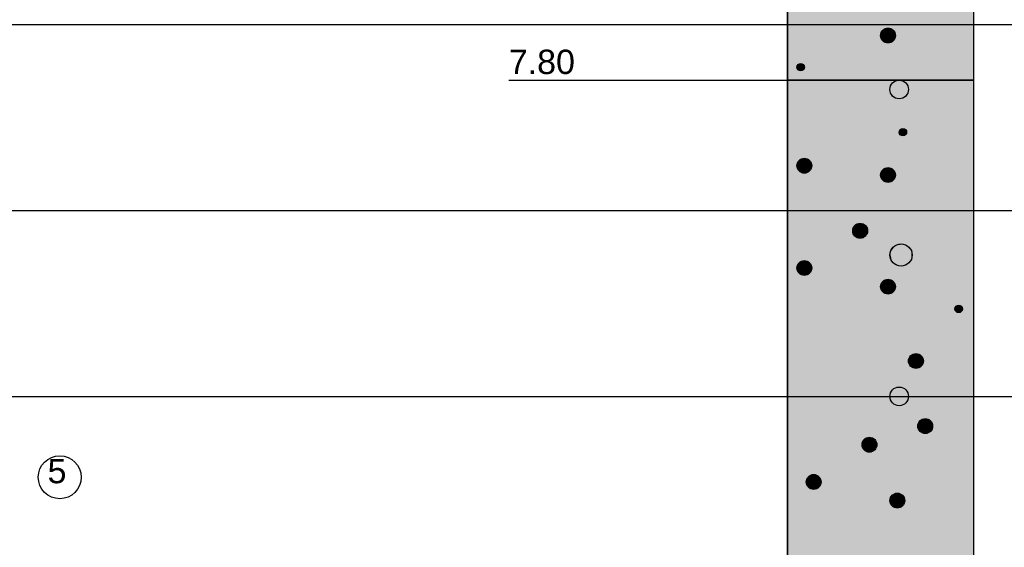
# Model space of a CAD drawing. Extents: x 20 to 841, y 890 to 1189.
# Tile 31 of 50: x 315 to 368, y 1055 to 1083. Entities that reach past the tile are written whole.
import ezdxf

# ---------------------------------------------------------------- set-up
doc = ezdxf.new("R2010")
doc.units = 0
doc.styles.add('Arial', font='Arial')

msp = doc.modelspace()

# ---------------------------------------------------------------- linework, layer by layer
at = {"layer": 'WBExSyTx', "color": 7, "linetype": 'CONTINUOUS'}
msp.add_circle((317.433, 1058.65), 1.154, dxfattribs=at)
at = {"layer": 'WBMassGr', "color": 7, "linetype": 'CONTINUOUS'}
for points in [[(46, 1083), (705, 1083)], [(46, 1073), (705, 1073)], [(46, 1063), (705, 1063)]]:
    msp.add_lwpolyline(points, dxfattribs=at)
at = {"layer": 'WBObjGr', "color": 7, "linetype": 'CONTINUOUS'}
for points in [[(356.587, 1158), (356.587, 958)], [(366.587, 1158), (366.587, 958)], [(341.587, 1080), (351.587, 1080), (354.587, 1080), (356.587, 1080)], [(366.587, 1080), (356.587, 1080)]]:
    msp.add_lwpolyline(points, dxfattribs=at)
at = {"layer": 'WBObjSy', "color": 7, "linetype": 'CONTINUOUS'}
for points in [[(356.587, 1080), (356.587, 1084), (366.587, 1084), (366.587, 1080), (356.587, 1080)], [(356.587, 1052), (356.587, 1080), (366.587, 1080), (366.587, 1052), (356.587, 1052)]]:
    msp.add_lwpolyline(points, dxfattribs=at)
for centre, radius in [((361.987, 1082.4), 0.4), ((357.287, 1080.7), 0.2), ((362.587, 1079.5), 0.5), ((362.787, 1077.2), 0.2), ((357.487, 1075.4), 0.4), ((361.987, 1074.9), 0.4), ((360.487, 1071.9), 0.4), ((362.688, 1070.6), 0.6), ((357.487, 1069.9), 0.4), ((361.987, 1068.9), 0.4), ((365.787, 1067.7), 0.2), ((363.487, 1064.9), 0.4), ((362.587, 1063), 0.5), ((363.987, 1061.4), 0.4), ((360.987, 1060.4), 0.4), ((357.987, 1058.4), 0.4), ((362.487, 1057.4), 0.4)]:
    msp.add_circle(centre, radius, dxfattribs=at)
at = {"layer": 'WBObjSy', "color": 30, "linetype": 'CONTINUOUS'}
for points in [[(356.587, 1080), (356.587, 1084), (366.587, 1080), (366.587, 1084)], [(356.587, 1052), (356.587, 1080), (366.587, 1052), (366.587, 1080)]]:
    msp.add_solid(points, dxfattribs=at)
at = {"layer": 'WBObjSy', "color": 7, "linetype": 'CONTINUOUS'}
for points in [[(361.787, 1082.75), (361.664, 1082.64), (361.596, 1082.48)], [(361.787, 1082.75), (361.596, 1082.48), (361.664, 1082.16)], [(361.664, 1082.64), (361.622, 1082.56), (361.596, 1082.48)], [(361.787, 1082.75), (361.72, 1082.7), (361.664, 1082.64)], [(361.787, 1082.75), (361.664, 1082.16), (362.255, 1082.1)], [(361.946, 1082.8), (361.864, 1082.78), (361.787, 1082.75)], [(362.111, 1082.78), (361.946, 1082.8), (361.787, 1082.75)], [(362.353, 1082.56), (362.111, 1082.78), (361.787, 1082.75)], [(362.255, 1082.1), (362.353, 1082.56), (361.787, 1082.75)], [(362.111, 1082.78), (362.029, 1082.8), (361.946, 1082.8)], [(362.255, 1082.7), (362.187, 1082.75), (362.111, 1082.78)], [(362.353, 1082.56), (362.255, 1082.7), (362.111, 1082.78)], [(362.353, 1082.56), (362.311, 1082.64), (362.255, 1082.7)], [(362.255, 1082.1), (362.353, 1082.24), (362.353, 1082.56)], [(362.387, 1082.4), (362.379, 1082.48), (362.353, 1082.56)], [(362.353, 1082.24), (362.387, 1082.4), (362.353, 1082.56)], [(361.596, 1082.48), (361.587, 1082.4), (361.596, 1082.32)], [(361.596, 1082.48), (361.596, 1082.32), (361.664, 1082.16)], [(361.596, 1082.32), (361.622, 1082.24), (361.664, 1082.16)], [(361.664, 1082.16), (361.72, 1082.1), (361.788, 1082.05)], [(361.664, 1082.16), (361.788, 1082.05), (361.946, 1082)], [(361.664, 1082.16), (361.946, 1082), (362.255, 1082.1)], [(361.788, 1082.05), (361.864, 1082.02), (361.946, 1082)], [(361.946, 1082), (362.111, 1082.02), (362.255, 1082.1)], [(362.111, 1082.02), (362.188, 1082.05), (362.255, 1082.1)], [(362.255, 1082.1), (362.311, 1082.16), (362.353, 1082.24)], [(361.946, 1082), (362.029, 1082), (362.111, 1082.02)], [(357.092, 1080.74), (357.087, 1080.7), (357.092, 1080.66)], [(357.187, 1080.87), (357.126, 1080.82), (357.092, 1080.74)], [(357.187, 1080.87), (357.092, 1080.74), (357.126, 1080.58)], [(357.126, 1080.82), (357.105, 1080.78), (357.092, 1080.74)], [(357.092, 1080.74), (357.092, 1080.66), (357.126, 1080.58)], [(357.092, 1080.66), (357.105, 1080.62), (357.126, 1080.58)], [(357.187, 1080.87), (357.154, 1080.85), (357.126, 1080.82)], [(357.187, 1080.87), (357.126, 1080.58), (357.421, 1080.55)], [(357.126, 1080.58), (357.154, 1080.55), (357.187, 1080.53)], [(357.126, 1080.58), (357.187, 1080.53), (357.267, 1080.5)], [(357.126, 1080.58), (357.267, 1080.5), (357.421, 1080.55)], [(357.267, 1080.9), (357.226, 1080.89), (357.187, 1080.87)], [(357.349, 1080.89), (357.267, 1080.9), (357.187, 1080.87)], [(357.47, 1080.78), (357.349, 1080.89), (357.187, 1080.87)], [(357.421, 1080.55), (357.47, 1080.78), (357.187, 1080.87)], [(357.187, 1080.53), (357.226, 1080.51), (357.267, 1080.5)], [(357.349, 1080.89), (357.308, 1080.9), (357.267, 1080.9)], [(357.267, 1080.5), (357.349, 1080.51), (357.421, 1080.55)], [(357.267, 1080.5), (357.308, 1080.5), (357.349, 1080.51)], [(357.421, 1080.85), (357.387, 1080.87), (357.349, 1080.89)], [(357.47, 1080.78), (357.421, 1080.85), (357.349, 1080.89)], [(357.349, 1080.51), (357.388, 1080.53), (357.421, 1080.55)], [(357.47, 1080.78), (357.449, 1080.82), (357.421, 1080.85)], [(357.421, 1080.55), (357.47, 1080.62), (357.47, 1080.78)], [(357.421, 1080.55), (357.449, 1080.58), (357.47, 1080.62)], [(357.487, 1080.7), (357.483, 1080.74), (357.47, 1080.78)], [(357.47, 1080.62), (357.487, 1080.7), (357.47, 1080.78)], [(362.687, 1077.37), (362.626, 1077.32), (362.592, 1077.24)], [(362.687, 1077.37), (362.592, 1077.24), (362.626, 1077.08)], [(362.626, 1077.32), (362.605, 1077.28), (362.592, 1077.24)], [(362.687, 1077.37), (362.654, 1077.35), (362.626, 1077.32)], [(362.687, 1077.37), (362.626, 1077.08), (362.921, 1077.05)], [(362.767, 1077.4), (362.726, 1077.39), (362.687, 1077.37)], [(362.849, 1077.39), (362.767, 1077.4), (362.687, 1077.37)], [(362.97, 1077.28), (362.849, 1077.39), (362.687, 1077.37)], [(362.921, 1077.05), (362.97, 1077.28), (362.687, 1077.37)], [(362.849, 1077.39), (362.808, 1077.4), (362.767, 1077.4)], [(362.921, 1077.35), (362.887, 1077.37), (362.849, 1077.39)], [(362.97, 1077.28), (362.921, 1077.35), (362.849, 1077.39)], [(362.97, 1077.28), (362.949, 1077.32), (362.921, 1077.35)], [(362.921, 1077.05), (362.97, 1077.12), (362.97, 1077.28)], [(362.987, 1077.2), (362.983, 1077.24), (362.97, 1077.28)], [(362.97, 1077.12), (362.987, 1077.2), (362.97, 1077.28)], [(362.592, 1077.24), (362.587, 1077.2), (362.592, 1077.16)], [(362.592, 1077.24), (362.592, 1077.16), (362.626, 1077.08)], [(362.592, 1077.16), (362.605, 1077.12), (362.626, 1077.08)], [(362.626, 1077.08), (362.654, 1077.05), (362.687, 1077.03)], [(362.626, 1077.08), (362.687, 1077.03), (362.767, 1077)], [(362.626, 1077.08), (362.767, 1077), (362.921, 1077.05)], [(362.687, 1077.03), (362.726, 1077.01), (362.767, 1077)], [(362.767, 1077), (362.849, 1077.01), (362.921, 1077.05)], [(362.767, 1077), (362.808, 1077), (362.849, 1077.01)], [(362.849, 1077.01), (362.888, 1077.03), (362.921, 1077.05)], [(362.921, 1077.05), (362.949, 1077.08), (362.97, 1077.12)], [(357.287, 1075.75), (357.164, 1075.64), (357.096, 1075.48)], [(357.287, 1075.75), (357.096, 1075.48), (357.164, 1075.16)], [(357.287, 1075.75), (357.22, 1075.7), (357.164, 1075.64)], [(357.287, 1075.75), (357.164, 1075.16), (357.755, 1075.1)], [(357.446, 1075.8), (357.364, 1075.78), (357.287, 1075.75)], [(357.611, 1075.78), (357.446, 1075.8), (357.287, 1075.75)], [(357.853, 1075.56), (357.611, 1075.78), (357.287, 1075.75)], [(357.755, 1075.1), (357.853, 1075.56), (357.287, 1075.75)], [(357.611, 1075.78), (357.529, 1075.8), (357.446, 1075.8)], [(357.755, 1075.7), (357.687, 1075.75), (357.611, 1075.78)], [(357.853, 1075.56), (357.755, 1075.7), (357.611, 1075.78)], [(357.853, 1075.56), (357.811, 1075.64), (357.755, 1075.7)], [(357.096, 1075.48), (357.087, 1075.4), (357.096, 1075.32)], [(357.164, 1075.64), (357.122, 1075.56), (357.096, 1075.48)], [(357.096, 1075.48), (357.096, 1075.32), (357.164, 1075.16)], [(357.096, 1075.32), (357.122, 1075.24), (357.164, 1075.16)], [(357.164, 1075.16), (357.22, 1075.1), (357.288, 1075.05)], [(357.164, 1075.16), (357.288, 1075.05), (357.446, 1075)], [(357.164, 1075.16), (357.446, 1075), (357.755, 1075.1)], [(357.755, 1075.1), (357.853, 1075.24), (357.853, 1075.56)], [(357.755, 1075.1), (357.811, 1075.16), (357.853, 1075.24)], [(357.887, 1075.4), (357.879, 1075.48), (357.853, 1075.56)], [(357.853, 1075.24), (357.887, 1075.4), (357.853, 1075.56)], [(361.787, 1075.25), (361.664, 1075.14), (361.596, 1074.98)], [(361.787, 1075.25), (361.596, 1074.98), (361.664, 1074.66)], [(361.664, 1075.14), (361.622, 1075.06), (361.596, 1074.98)], [(361.787, 1075.25), (361.72, 1075.2), (361.664, 1075.14)], [(361.787, 1075.25), (361.664, 1074.66), (362.255, 1074.6)], [(361.946, 1075.3), (361.864, 1075.28), (361.787, 1075.25)], [(362.111, 1075.28), (361.946, 1075.3), (361.787, 1075.25)], [(362.353, 1075.06), (362.111, 1075.28), (361.787, 1075.25)], [(362.255, 1074.6), (362.353, 1075.06), (361.787, 1075.25)], [(362.111, 1075.28), (362.029, 1075.3), (361.946, 1075.3)], [(362.255, 1075.2), (362.187, 1075.25), (362.111, 1075.28)], [(362.353, 1075.06), (362.255, 1075.2), (362.111, 1075.28)], [(362.353, 1075.06), (362.311, 1075.14), (362.255, 1075.2)], [(357.288, 1075.05), (357.364, 1075.02), (357.446, 1075)], [(357.446, 1075), (357.611, 1075.02), (357.755, 1075.1)], [(357.446, 1075), (357.529, 1075), (357.611, 1075.02)], [(357.611, 1075.02), (357.688, 1075.05), (357.755, 1075.1)], [(361.596, 1074.98), (361.587, 1074.9), (361.596, 1074.82)], [(361.596, 1074.98), (361.596, 1074.82), (361.664, 1074.66)], [(361.596, 1074.82), (361.622, 1074.74), (361.664, 1074.66)], [(361.664, 1074.66), (361.72, 1074.6), (361.788, 1074.55)], [(361.664, 1074.66), (361.788, 1074.55), (361.946, 1074.5)], [(361.664, 1074.66), (361.946, 1074.5), (362.255, 1074.6)], [(362.255, 1074.6), (362.353, 1074.74), (362.353, 1075.06)], [(362.255, 1074.6), (362.311, 1074.66), (362.353, 1074.74)], [(362.387, 1074.9), (362.379, 1074.98), (362.353, 1075.06)], [(362.353, 1074.74), (362.387, 1074.9), (362.353, 1075.06)], [(361.788, 1074.55), (361.864, 1074.52), (361.946, 1074.5)], [(361.946, 1074.5), (362.111, 1074.52), (362.255, 1074.6)], [(361.946, 1074.5), (362.029, 1074.5), (362.111, 1074.52)], [(362.111, 1074.52), (362.188, 1074.55), (362.255, 1074.6)], [(360.096, 1071.98), (360.087, 1071.9), (360.096, 1071.82)], [(360.287, 1072.25), (360.164, 1072.14), (360.096, 1071.98)], [(360.287, 1072.25), (360.096, 1071.98), (360.164, 1071.66)], [(360.164, 1072.14), (360.122, 1072.06), (360.096, 1071.98)], [(360.096, 1071.98), (360.096, 1071.82), (360.164, 1071.66)], [(360.287, 1072.25), (360.22, 1072.2), (360.164, 1072.14)], [(360.287, 1072.25), (360.164, 1071.66), (360.755, 1071.6)], [(360.446, 1072.3), (360.364, 1072.28), (360.287, 1072.25)], [(360.611, 1072.28), (360.446, 1072.3), (360.287, 1072.25)], [(360.853, 1072.06), (360.611, 1072.28), (360.287, 1072.25)], [(360.755, 1071.6), (360.853, 1072.06), (360.287, 1072.25)], [(360.611, 1072.28), (360.529, 1072.3), (360.446, 1072.3)], [(360.755, 1072.2), (360.687, 1072.25), (360.611, 1072.28)], [(360.853, 1072.06), (360.755, 1072.2), (360.611, 1072.28)], [(360.853, 1072.06), (360.811, 1072.14), (360.755, 1072.2)], [(360.755, 1071.6), (360.853, 1071.74), (360.853, 1072.06)], [(360.887, 1071.9), (360.879, 1071.98), (360.853, 1072.06)], [(360.853, 1071.74), (360.887, 1071.9), (360.853, 1072.06)], [(360.096, 1071.82), (360.122, 1071.74), (360.164, 1071.66)], [(360.164, 1071.66), (360.22, 1071.6), (360.288, 1071.55)], [(360.164, 1071.66), (360.288, 1071.55), (360.446, 1071.5)], [(360.164, 1071.66), (360.446, 1071.5), (360.755, 1071.6)], [(360.288, 1071.55), (360.364, 1071.52), (360.446, 1071.5)], [(360.446, 1071.5), (360.611, 1071.52), (360.755, 1071.6)], [(360.446, 1071.5), (360.529, 1071.5), (360.611, 1071.52)], [(360.611, 1071.52), (360.688, 1071.55), (360.755, 1071.6)], [(360.755, 1071.6), (360.811, 1071.66), (360.853, 1071.74)], [(362.387, 1071.12), (362.202, 1070.95), (362.101, 1070.72)], [(362.387, 1071.12), (362.101, 1070.72), (362.202, 1070.25)], [(362.202, 1070.95), (362.139, 1070.84), (362.101, 1070.72)], [(362.387, 1071.12), (362.286, 1071.05), (362.202, 1070.95)], [(362.387, 1071.12), (362.202, 1070.25), (363.089, 1070.15)], [(362.625, 1071.2), (362.502, 1071.17), (362.387, 1071.12)], [(362.873, 1071.17), (362.625, 1071.2), (362.387, 1071.12)], [(363.236, 1070.84), (362.873, 1071.17), (362.387, 1071.12)], [(363.089, 1070.15), (363.236, 1070.84), (362.387, 1071.12)], [(362.873, 1071.17), (362.75, 1071.2), (362.625, 1071.2)], [(363.089, 1071.05), (362.987, 1071.12), (362.873, 1071.17)], [(363.236, 1070.84), (363.089, 1071.05), (362.873, 1071.17)], [(363.236, 1070.84), (363.173, 1070.95), (363.089, 1071.05)], [(362.101, 1070.72), (362.087, 1070.6), (362.101, 1070.48)], [(362.101, 1070.72), (362.101, 1070.48), (362.202, 1070.25)], [(362.101, 1070.48), (362.139, 1070.36), (362.202, 1070.25)], [(363.089, 1070.15), (363.236, 1070.36), (363.236, 1070.84)], [(363.288, 1070.6), (363.274, 1070.72), (363.236, 1070.84)], [(363.236, 1070.36), (363.288, 1070.6), (363.236, 1070.84)], [(357.096, 1069.98), (357.087, 1069.9), (357.096, 1069.82)], [(357.287, 1070.25), (357.164, 1070.14), (357.096, 1069.98)], [(357.287, 1070.25), (357.096, 1069.98), (357.164, 1069.66)], [(357.164, 1070.14), (357.122, 1070.06), (357.096, 1069.98)], [(357.096, 1069.98), (357.096, 1069.82), (357.164, 1069.66)], [(357.287, 1070.25), (357.22, 1070.2), (357.164, 1070.14)], [(357.287, 1070.25), (357.164, 1069.66), (357.755, 1069.6)], [(357.446, 1070.3), (357.364, 1070.28), (357.287, 1070.25)], [(357.611, 1070.28), (357.446, 1070.3), (357.287, 1070.25)], [(357.853, 1070.06), (357.611, 1070.28), (357.287, 1070.25)], [(357.755, 1069.6), (357.853, 1070.06), (357.287, 1070.25)], [(357.611, 1070.28), (357.529, 1070.3), (357.446, 1070.3)], [(357.755, 1070.2), (357.687, 1070.25), (357.611, 1070.28)], [(357.853, 1070.06), (357.755, 1070.2), (357.611, 1070.28)], [(357.853, 1070.06), (357.811, 1070.14), (357.755, 1070.2)], [(357.755, 1069.6), (357.853, 1069.74), (357.853, 1070.06)], [(357.887, 1069.9), (357.879, 1069.98), (357.853, 1070.06)], [(357.853, 1069.74), (357.887, 1069.9), (357.853, 1070.06)], [(362.202, 1070.25), (362.286, 1070.15), (362.388, 1070.08)], [(362.202, 1070.25), (362.388, 1070.08), (362.625, 1070)], [(362.202, 1070.25), (362.625, 1070), (363.089, 1070.15)], [(362.388, 1070.08), (362.502, 1070.03), (362.625, 1070)], [(362.625, 1070), (362.873, 1070.03), (363.089, 1070.15)], [(362.625, 1070), (362.75, 1070), (362.873, 1070.03)], [(362.873, 1070.03), (362.988, 1070.08), (363.089, 1070.15)], [(363.089, 1070.15), (363.173, 1070.25), (363.236, 1070.36)], [(357.096, 1069.82), (357.122, 1069.74), (357.164, 1069.66)], [(357.164, 1069.66), (357.22, 1069.6), (357.288, 1069.55)], [(357.164, 1069.66), (357.288, 1069.55), (357.446, 1069.5)], [(357.164, 1069.66), (357.446, 1069.5), (357.755, 1069.6)], [(357.288, 1069.55), (357.364, 1069.52), (357.446, 1069.5)], [(357.446, 1069.5), (357.611, 1069.52), (357.755, 1069.6)], [(357.446, 1069.5), (357.529, 1069.5), (357.611, 1069.52)], [(357.611, 1069.52), (357.688, 1069.55), (357.755, 1069.6)], [(357.755, 1069.6), (357.811, 1069.66), (357.853, 1069.74)], [(361.596, 1068.98), (361.587, 1068.9), (361.596, 1068.82)], [(361.787, 1069.25), (361.664, 1069.14), (361.596, 1068.98)], [(361.787, 1069.25), (361.596, 1068.98), (361.664, 1068.66)], [(361.664, 1069.14), (361.622, 1069.06), (361.596, 1068.98)], [(361.596, 1068.98), (361.596, 1068.82), (361.664, 1068.66)], [(361.596, 1068.82), (361.622, 1068.74), (361.664, 1068.66)], [(361.787, 1069.25), (361.72, 1069.2), (361.664, 1069.14)], [(361.787, 1069.25), (361.664, 1068.66), (362.255, 1068.6)], [(361.946, 1069.3), (361.864, 1069.28), (361.787, 1069.25)], [(362.111, 1069.28), (361.946, 1069.3), (361.787, 1069.25)], [(362.353, 1069.06), (362.111, 1069.28), (361.787, 1069.25)], [(362.255, 1068.6), (362.353, 1069.06), (361.787, 1069.25)], [(362.111, 1069.28), (362.029, 1069.3), (361.946, 1069.3)], [(362.255, 1069.2), (362.187, 1069.25), (362.111, 1069.28)], [(362.353, 1069.06), (362.255, 1069.2), (362.111, 1069.28)], [(362.353, 1069.06), (362.311, 1069.14), (362.255, 1069.2)], [(362.255, 1068.6), (362.353, 1068.74), (362.353, 1069.06)], [(362.387, 1068.9), (362.379, 1068.98), (362.353, 1069.06)], [(362.353, 1068.74), (362.387, 1068.9), (362.353, 1069.06)], [(361.664, 1068.66), (361.72, 1068.6), (361.788, 1068.55)], [(361.664, 1068.66), (361.788, 1068.55), (361.946, 1068.5)], [(361.664, 1068.66), (361.946, 1068.5), (362.255, 1068.6)], [(361.788, 1068.55), (361.864, 1068.52), (361.946, 1068.5)], [(361.946, 1068.5), (362.111, 1068.52), (362.255, 1068.6)], [(361.946, 1068.5), (362.029, 1068.5), (362.111, 1068.52)], [(362.111, 1068.52), (362.188, 1068.55), (362.255, 1068.6)], [(362.255, 1068.6), (362.311, 1068.66), (362.353, 1068.74)], [(365.592, 1067.74), (365.587, 1067.7), (365.592, 1067.66)], [(365.687, 1067.87), (365.626, 1067.82), (365.592, 1067.74)], [(365.687, 1067.87), (365.592, 1067.74), (365.626, 1067.58)], [(365.626, 1067.82), (365.605, 1067.78), (365.592, 1067.74)], [(365.592, 1067.74), (365.592, 1067.66), (365.626, 1067.58)], [(365.687, 1067.87), (365.654, 1067.85), (365.626, 1067.82)], [(365.687, 1067.87), (365.626, 1067.58), (365.921, 1067.55)], [(365.767, 1067.9), (365.726, 1067.89), (365.687, 1067.87)], [(365.849, 1067.89), (365.767, 1067.9), (365.687, 1067.87)], [(365.97, 1067.78), (365.849, 1067.89), (365.687, 1067.87)], [(365.921, 1067.55), (365.97, 1067.78), (365.687, 1067.87)], [(365.849, 1067.89), (365.808, 1067.9), (365.767, 1067.9)], [(365.921, 1067.85), (365.887, 1067.87), (365.849, 1067.89)], [(365.97, 1067.78), (365.921, 1067.85), (365.849, 1067.89)], [(365.97, 1067.78), (365.949, 1067.82), (365.921, 1067.85)], [(365.921, 1067.55), (365.97, 1067.62), (365.97, 1067.78)], [(365.987, 1067.7), (365.983, 1067.74), (365.97, 1067.78)], [(365.97, 1067.62), (365.987, 1067.7), (365.97, 1067.78)], [(365.592, 1067.66), (365.605, 1067.62), (365.626, 1067.58)], [(365.626, 1067.58), (365.654, 1067.55), (365.687, 1067.53)], [(365.626, 1067.58), (365.687, 1067.53), (365.767, 1067.5)], [(365.626, 1067.58), (365.767, 1067.5), (365.921, 1067.55)], [(365.687, 1067.53), (365.726, 1067.51), (365.767, 1067.5)], [(365.767, 1067.5), (365.849, 1067.51), (365.921, 1067.55)], [(365.767, 1067.5), (365.808, 1067.5), (365.849, 1067.51)], [(365.849, 1067.51), (365.888, 1067.53), (365.921, 1067.55)], [(365.921, 1067.55), (365.949, 1067.58), (365.97, 1067.62)], [(363.287, 1065.25), (363.164, 1065.14), (363.096, 1064.98)], [(363.287, 1065.25), (363.096, 1064.98), (363.164, 1064.66)], [(363.164, 1065.14), (363.122, 1065.06), (363.096, 1064.98)], [(363.287, 1065.25), (363.22, 1065.2), (363.164, 1065.14)], [(363.287, 1065.25), (363.164, 1064.66), (363.755, 1064.6)], [(363.446, 1065.3), (363.364, 1065.28), (363.287, 1065.25)], [(363.611, 1065.28), (363.446, 1065.3), (363.287, 1065.25)], [(363.853, 1065.06), (363.611, 1065.28), (363.287, 1065.25)], [(363.755, 1064.6), (363.853, 1065.06), (363.287, 1065.25)], [(363.611, 1065.28), (363.529, 1065.3), (363.446, 1065.3)], [(363.755, 1065.2), (363.687, 1065.25), (363.611, 1065.28)], [(363.853, 1065.06), (363.755, 1065.2), (363.611, 1065.28)], [(363.853, 1065.06), (363.811, 1065.14), (363.755, 1065.2)], [(363.096, 1064.98), (363.087, 1064.9), (363.096, 1064.82)], [(363.096, 1064.98), (363.096, 1064.82), (363.164, 1064.66)], [(363.096, 1064.82), (363.122, 1064.74), (363.164, 1064.66)], [(363.164, 1064.66), (363.22, 1064.6), (363.288, 1064.55)], [(363.164, 1064.66), (363.288, 1064.55), (363.446, 1064.5)], [(363.164, 1064.66), (363.446, 1064.5), (363.755, 1064.6)], [(363.288, 1064.55), (363.364, 1064.52), (363.446, 1064.5)], [(363.446, 1064.5), (363.611, 1064.52), (363.755, 1064.6)], [(363.611, 1064.52), (363.688, 1064.55), (363.755, 1064.6)], [(363.755, 1064.6), (363.853, 1064.74), (363.853, 1065.06)], [(363.755, 1064.6), (363.811, 1064.66), (363.853, 1064.74)], [(363.887, 1064.9), (363.879, 1064.98), (363.853, 1065.06)], [(363.853, 1064.74), (363.887, 1064.9), (363.853, 1065.06)], [(363.446, 1064.5), (363.529, 1064.5), (363.611, 1064.52)], [(363.596, 1061.48), (363.587, 1061.4), (363.596, 1061.32)], [(363.787, 1061.75), (363.664, 1061.64), (363.596, 1061.48)], [(363.787, 1061.75), (363.596, 1061.48), (363.664, 1061.16)], [(363.664, 1061.64), (363.622, 1061.56), (363.596, 1061.48)], [(363.596, 1061.48), (363.596, 1061.32), (363.664, 1061.16)], [(363.787, 1061.75), (363.72, 1061.7), (363.664, 1061.64)], [(363.787, 1061.75), (363.664, 1061.16), (364.255, 1061.1)], [(363.946, 1061.8), (363.864, 1061.78), (363.787, 1061.75)], [(364.111, 1061.78), (363.946, 1061.8), (363.787, 1061.75)], [(364.353, 1061.56), (364.111, 1061.78), (363.787, 1061.75)], [(364.255, 1061.1), (364.353, 1061.56), (363.787, 1061.75)], [(364.111, 1061.78), (364.029, 1061.8), (363.946, 1061.8)], [(364.255, 1061.7), (364.187, 1061.75), (364.111, 1061.78)], [(364.353, 1061.56), (364.255, 1061.7), (364.111, 1061.78)], [(364.353, 1061.56), (364.311, 1061.64), (364.255, 1061.7)], [(364.255, 1061.1), (364.353, 1061.24), (364.353, 1061.56)], [(364.387, 1061.4), (364.379, 1061.48), (364.353, 1061.56)], [(364.353, 1061.24), (364.387, 1061.4), (364.353, 1061.56)], [(363.596, 1061.32), (363.622, 1061.24), (363.664, 1061.16)], [(363.664, 1061.16), (363.72, 1061.1), (363.788, 1061.05)], [(363.664, 1061.16), (363.788, 1061.05), (363.946, 1061)], [(363.664, 1061.16), (363.946, 1061), (364.255, 1061.1)], [(363.788, 1061.05), (363.864, 1061.02), (363.946, 1061)], [(363.946, 1061), (364.111, 1061.02), (364.255, 1061.1)], [(363.946, 1061), (364.029, 1061), (364.111, 1061.02)], [(364.111, 1061.02), (364.188, 1061.05), (364.255, 1061.1)], [(364.255, 1061.1), (364.311, 1061.16), (364.353, 1061.24)], [(360.596, 1060.48), (360.587, 1060.4), (360.596, 1060.32)], [(360.787, 1060.75), (360.664, 1060.64), (360.596, 1060.48)], [(360.787, 1060.75), (360.596, 1060.48), (360.664, 1060.16)], [(360.664, 1060.64), (360.622, 1060.56), (360.596, 1060.48)], [(360.596, 1060.48), (360.596, 1060.32), (360.664, 1060.16)], [(360.596, 1060.32), (360.622, 1060.24), (360.664, 1060.16)], [(360.787, 1060.75), (360.72, 1060.7), (360.664, 1060.64)], [(360.787, 1060.75), (360.664, 1060.16), (361.255, 1060.1)], [(360.946, 1060.8), (360.864, 1060.78), (360.787, 1060.75)], [(361.111, 1060.78), (360.946, 1060.8), (360.787, 1060.75)], [(361.353, 1060.56), (361.111, 1060.78), (360.787, 1060.75)], [(361.255, 1060.1), (361.353, 1060.56), (360.787, 1060.75)], [(361.111, 1060.78), (361.029, 1060.8), (360.946, 1060.8)], [(361.255, 1060.7), (361.187, 1060.75), (361.111, 1060.78)], [(361.353, 1060.56), (361.255, 1060.7), (361.111, 1060.78)], [(361.353, 1060.56), (361.311, 1060.64), (361.255, 1060.7)], [(361.255, 1060.1), (361.353, 1060.24), (361.353, 1060.56)], [(361.387, 1060.4), (361.379, 1060.48), (361.353, 1060.56)], [(361.353, 1060.24), (361.387, 1060.4), (361.353, 1060.56)], [(360.664, 1060.16), (360.72, 1060.1), (360.788, 1060.05)], [(360.664, 1060.16), (360.788, 1060.05), (360.946, 1060)], [(360.664, 1060.16), (360.946, 1060), (361.255, 1060.1)], [(360.788, 1060.05), (360.864, 1060.02), (360.946, 1060)], [(360.946, 1060), (361.111, 1060.02), (361.255, 1060.1)], [(360.946, 1060), (361.029, 1060), (361.111, 1060.02)], [(361.111, 1060.02), (361.188, 1060.05), (361.255, 1060.1)], [(361.255, 1060.1), (361.311, 1060.16), (361.353, 1060.24)], [(357.787, 1058.75), (357.664, 1058.64), (357.596, 1058.48)], [(357.787, 1058.75), (357.596, 1058.48), (357.664, 1058.16)], [(357.787, 1058.75), (357.72, 1058.7), (357.664, 1058.64)], [(357.787, 1058.75), (357.664, 1058.16), (358.255, 1058.1)], [(357.946, 1058.8), (357.864, 1058.78), (357.787, 1058.75)], [(358.111, 1058.78), (357.946, 1058.8), (357.787, 1058.75)], [(358.353, 1058.56), (358.111, 1058.78), (357.787, 1058.75)], [(358.255, 1058.1), (358.353, 1058.56), (357.787, 1058.75)], [(358.111, 1058.78), (358.029, 1058.8), (357.946, 1058.8)], [(358.255, 1058.7), (358.187, 1058.75), (358.111, 1058.78)], [(358.353, 1058.56), (358.255, 1058.7), (358.111, 1058.78)], [(357.596, 1058.48), (357.587, 1058.4), (357.596, 1058.32)], [(357.664, 1058.64), (357.622, 1058.56), (357.596, 1058.48)], [(357.596, 1058.48), (357.596, 1058.32), (357.664, 1058.16)], [(357.596, 1058.32), (357.622, 1058.24), (357.664, 1058.16)], [(358.353, 1058.56), (358.311, 1058.64), (358.255, 1058.7)], [(358.255, 1058.1), (358.353, 1058.24), (358.353, 1058.56)], [(358.255, 1058.1), (358.311, 1058.16), (358.353, 1058.24)], [(358.387, 1058.4), (358.379, 1058.48), (358.353, 1058.56)], [(358.353, 1058.24), (358.387, 1058.4), (358.353, 1058.56)], [(357.664, 1058.16), (357.72, 1058.1), (357.788, 1058.05)], [(357.664, 1058.16), (357.788, 1058.05), (357.946, 1058)], [(357.664, 1058.16), (357.946, 1058), (358.255, 1058.1)], [(357.788, 1058.05), (357.864, 1058.02), (357.946, 1058)], [(357.946, 1058), (358.111, 1058.02), (358.255, 1058.1)], [(357.946, 1058), (358.029, 1058), (358.111, 1058.02)], [(358.111, 1058.02), (358.188, 1058.05), (358.255, 1058.1)], [(362.287, 1057.75), (362.164, 1057.64), (362.096, 1057.48)], [(362.287, 1057.75), (362.096, 1057.48), (362.164, 1057.16)], [(362.287, 1057.75), (362.22, 1057.7), (362.164, 1057.64)], [(362.287, 1057.75), (362.164, 1057.16), (362.755, 1057.1)], [(362.446, 1057.8), (362.364, 1057.78), (362.287, 1057.75)], [(362.611, 1057.78), (362.446, 1057.8), (362.287, 1057.75)], [(362.853, 1057.56), (362.611, 1057.78), (362.287, 1057.75)], [(362.755, 1057.1), (362.853, 1057.56), (362.287, 1057.75)], [(362.611, 1057.78), (362.529, 1057.8), (362.446, 1057.8)], [(362.755, 1057.7), (362.687, 1057.75), (362.611, 1057.78)], [(362.853, 1057.56), (362.755, 1057.7), (362.611, 1057.78)], [(362.853, 1057.56), (362.811, 1057.64), (362.755, 1057.7)], [(362.096, 1057.48), (362.087, 1057.4), (362.096, 1057.32)], [(362.164, 1057.64), (362.122, 1057.56), (362.096, 1057.48)], [(362.096, 1057.48), (362.096, 1057.32), (362.164, 1057.16)], [(362.096, 1057.32), (362.122, 1057.24), (362.164, 1057.16)], [(362.164, 1057.16), (362.22, 1057.1), (362.288, 1057.05)], [(362.164, 1057.16), (362.288, 1057.05), (362.446, 1057)], [(362.164, 1057.16), (362.446, 1057), (362.755, 1057.1)], [(362.755, 1057.1), (362.853, 1057.24), (362.853, 1057.56)], [(362.755, 1057.1), (362.811, 1057.16), (362.853, 1057.24)], [(362.887, 1057.4), (362.879, 1057.48), (362.853, 1057.56)], [(362.853, 1057.24), (362.887, 1057.4), (362.853, 1057.56)], [(362.288, 1057.05), (362.364, 1057.02), (362.446, 1057)], [(362.446, 1057), (362.611, 1057.02), (362.755, 1057.1)], [(362.446, 1057), (362.529, 1057), (362.611, 1057.02)], [(362.611, 1057.02), (362.688, 1057.05), (362.755, 1057.1)]]:
    msp.add_solid(points, dxfattribs=at)

# ---------------------------------------------------------------- texts
at = {"layer": 'WBExSyTx', "color": 7, "style": 'Arial'}
msp.add_text('5 ', height=1.3088, dxfattribs=at).set_placement((316.779, 1058.33))
at = {"layer": 'WBObjTx', "color": 7, "style": 'Arial'}
msp.add_text('7.80', height=1.3088, dxfattribs=at).set_placement((341.587, 1080.33))

doc.saveas('drawing.dxf')
